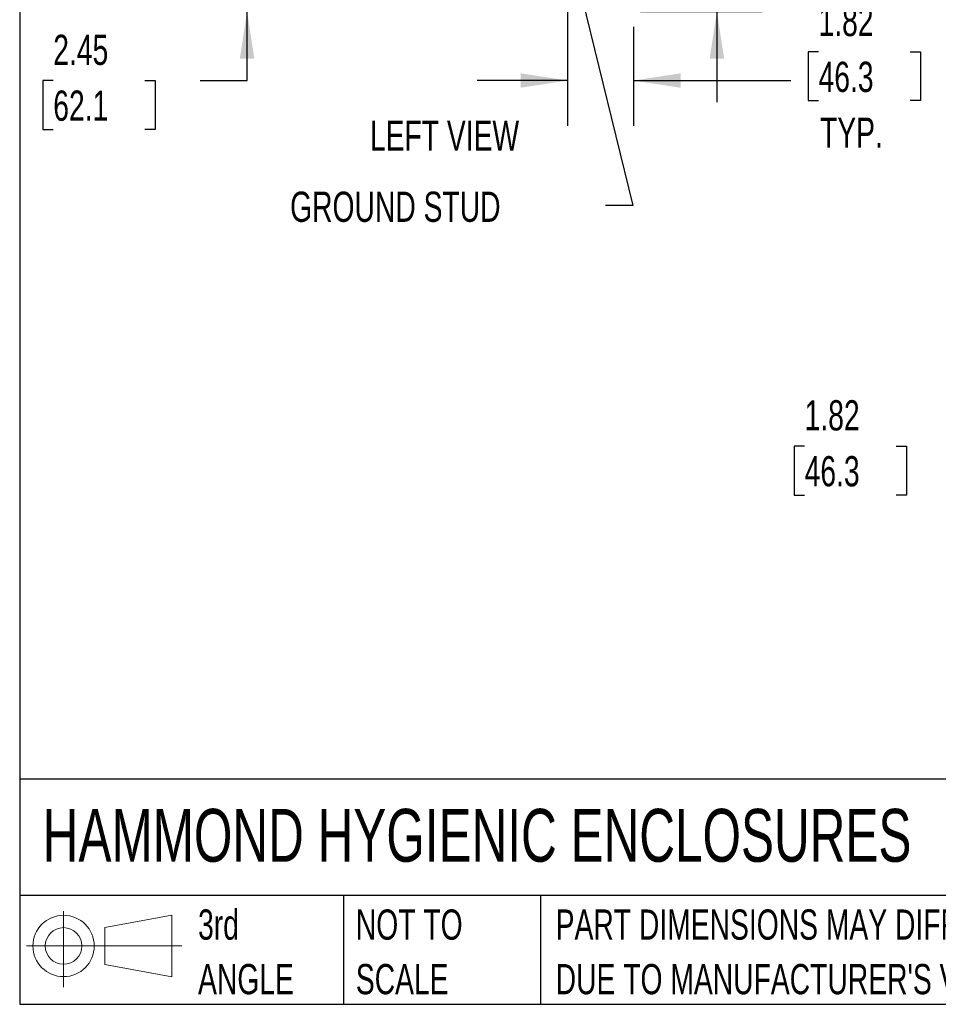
# Model space of a CAD drawing. Header units: inches. Extents: x 0.2 to 10.8, y 0.2 to 8.2.
# Tile 1 of 84: x 0.2 to 2.8, y 0.2 to 3. Entities that reach past the tile are written whole.
import ezdxf

# ---------------------------------------------------------------- set-up
doc = ezdxf.new("R2010")
doc.units = ezdxf.units.IN
doc.header["$MEASUREMENT"] = 0
doc.layers.add('DIMENSIONS', color=140, linetype='Continuous')
doc.layers.add('TEXT', color=140, linetype='Continuous')
doc.styles.add('SLDTEXTSTYLE0', font='TXT', dxfattribs={"width": 0.7})
doc.dimstyles.new('SLDDIMSTYLE1', dxfattribs={"dimtxt": 0.084961, "dimasz": 0.13, "dimexe": 0, "dimexo": 0.0625, "dimgap": 0.02124, "dimtad": 0, "dimtih": 1, "dimtoh": 1, "dimlfac": 10, "dimrnd": 1e-09, "dimzin": 12, "dimdsep": 46, "dimtxsty": 'SLDTEXTSTYLE0', "dimsah": 1, "dimcen": 0.09, "dimadec": 0, "dimazin": 3, "dimtfac": 1, "dimtmove": 0, "dimatfit": 0, "dimfxl": 0, "dimfrac": 2, "dimtolj": 1, "dimtzin": 12, "dimarcsym": 0})
doc.dimstyles.new('SLDDIMSTYLE3', dxfattribs={"dimtxt": 0.18, "dimasz": 0.13, "dimexe": 0, "dimexo": 0.0625, "dimgap": 0, "dimtad": 0, "dimtih": 1, "dimtoh": 1, "dimdec": 0, "dimrnd": 1e-09, "dimzin": 0, "dimdsep": 46, "dimtxsty": 'Standard', "dimsah": 1, "dimcen": 0.09, "dimadec": 0, "dimazin": 0, "dimtfac": 0.13, "dimtdec": 0, "dimtofl": 0, "dimtmove": 0, "dimatfit": 3, "dimfxl": 0, "dimfrac": 2, "dimtolj": 1, "dimtzin": 0, "dimarcsym": 0})

# ---------------------------------------------------------------- blocks, each defined once
blk = doc.blocks.new('Block11')
at = {"color": 7, "linetype": 'Continuous', "lineweight": 18}
for p, q in [((0.1019, 0.2091), (0.1019, 0)), ((0.2157, 0.1641), (0.4006, 0.1981)), ((0.4006, 0.1981), (0.4006, 0.0288)), ((0.2157, 0.0628), (0.2157, 0.1641)), ((0, 0.1135), (0.4281, 0.1135)), ((0.2157, 0.0628), (0.4006, 0.0288))]:
    blk.add_line(p, q, dxfattribs=at)
for radius in [0.0846, 0.0506]:
    blk.add_circle((0.1019, 0.1135), radius, dxfattribs=at)
blk = doc.blocks.new('Block12')
at = {"color": 7, "linetype": 'Continuous'}
blk.add_blockref('Block11', (0, 0), dxfattribs=at)
blk = doc.blocks.new('SW_NOTE_0_2')
at = {"layer": 'TEXT', "color": 0, "char_height": 0.083333, "attachment_point": 1, "style": 'SLDTEXTSTYLE0'}
for s, insert in [('PART DIMENSIONS MAY DIFFER SLIGHTLY', (0, 0.1074)), ("DUE TO MANUFACTURER'S VARIANCES", (0, -0.0431))]:
    blk.add_mtext(s, dxfattribs=dict(at, insert=insert))
blk = doc.blocks.new('SW_NOTE_0_3')
at = {"layer": 'TEXT', "color": 0, "char_height": 0.08333, "attachment_point": 1, "style": 'SLDTEXTSTYLE0'}
for s, insert in [('NOT TO', (0, 0.1074)), ('SCALE', (0, -0.0431))]:
    blk.add_mtext(s, dxfattribs=dict(at, insert=insert))
blk = doc.blocks.new('SW_NOTE_0_4')
at = {"layer": 'TEXT', "color": 0, "char_height": 0.08333, "attachment_point": 1, "style": 'SLDTEXTSTYLE0'}
for s, insert in [('3rd', (0, 0.1074)), ('ANGLE', (0, -0.0431))]:
    blk.add_mtext(s, dxfattribs=dict(at, insert=insert))
blk = doc.blocks.new('_D_8')
at = {"layer": 'DIMENSIONS'}
for p, q in [((0.8774, 3.2335), (0.8774, 3.4835)), ((1.7774, 3.2335), (0.7524, 3.2335)), ((1.1012, 2.989), (0.7524, 2.989)), ((0.8774, 2.7984), (0.8774, 2.989)), ((0.3426, 2.7984), (0.3141, 2.7984)), ((0.3141, 2.7984), (0.3141, 2.6634)), ((0.5951, 2.7984), (0.6236, 2.7984)), ((0.6236, 2.7984), (0.6236, 2.6634)), ((0.7482, 2.7984), (0.8774, 2.7984)), ((0.3141, 2.6634), (0.3426, 2.6634)), ((0.6236, 2.6634), (0.5951, 2.6634))]:
    blk.add_line(p, q, dxfattribs=at)
for points in [[(0.8774, 3.2335), (0.8974, 3.3635), (0.8574, 3.3635)], [(0.8774, 2.989), (0.8574, 2.859), (0.8974, 2.859)]]:
    blk.add_solid(points, dxfattribs=at)
at = {"layer": 'DIMENSIONS', "char_height": 0.08333, "attachment_point": 1, "style": 'SLDTEXTSTYLE0'}
for s, insert in [('2.45', (0.3426, 2.9248)), ('62.1', (0.3426, 2.7708))]:
    blk.add_mtext(s, dxfattribs=dict(at, insert=insert))
blk = doc.blocks.new('_D_11')
at = {"layer": 'DIMENSIONS'}
for p, q in [((1.7618, 3.0955), (1.7618, 2.6734)), ((1.944, 2.9462), (1.944, 2.6734)), ((2.4541, 2.8779), (2.4256, 2.8779)), ((2.4256, 2.8779), (2.4256, 2.7429)), ((2.7066, 2.8779), (2.7351, 2.8779)), ((2.7351, 2.8779), (2.7351, 2.7429)), ((1.7618, 2.7984), (1.5118, 2.7984)), ((1.944, 2.7984), (2.3781, 2.7984)), ((2.4256, 2.7429), (2.4541, 2.7429)), ((2.7351, 2.7429), (2.7066, 2.7429))]:
    blk.add_line(p, q, dxfattribs=at)
for points in [[(1.7618, 2.7984), (1.6318, 2.8184), (1.6318, 2.7784)], [(1.944, 2.7984), (2.074, 2.7784), (2.074, 2.8184)]]:
    blk.add_solid(points, dxfattribs=at)
at = {"layer": 'DIMENSIONS', "char_height": 0.08333, "attachment_point": 1, "style": 'SLDTEXTSTYLE0'}
for s, insert in [('1.82', (2.4541, 3.0043)), ('46.3', (2.4541, 2.8503)), ('TYP.', (2.4582, 2.6962))]:
    blk.add_mtext(s, dxfattribs=dict(at, insert=insert))
blk = doc.blocks.new('_D_12')
at = {"layer": 'DIMENSIONS'}
for p, q in [((2.4176, 3.4985), (2.3891, 3.4985)), ((2.3891, 3.4985), (2.3891, 3.3635)), ((2.6701, 3.4985), (2.6986, 3.4985)), ((2.6986, 3.4985), (2.6986, 3.3635)), ((2.3035, 3.419), (2.1736, 3.419)), ((2.1736, 3.419), (2.1736, 3.1712)), ((2.3891, 3.3635), (2.4176, 3.3635)), ((2.6986, 3.3635), (2.6701, 3.3635)), ((1.8374, 3.1712), (2.2986, 3.1712)), ((1.9629, 2.989), (2.2986, 2.989)), ((2.1736, 2.989), (2.1736, 2.739))]:
    blk.add_line(p, q, dxfattribs=at)
for points in [[(2.1736, 3.1712), (2.1936, 3.3012), (2.1536, 3.3012)], [(2.1736, 2.989), (2.1536, 2.859), (2.1936, 2.859)]]:
    blk.add_solid(points, dxfattribs=at)
at = {"layer": 'DIMENSIONS', "char_height": 0.08333, "attachment_point": 1, "style": 'SLDTEXTSTYLE0'}
for s, insert in [('1.82', (2.4176, 3.6249)), ('46.3', (2.4176, 3.4709)), ('TYP.', (2.4217, 3.3168))]:
    blk.add_mtext(s, dxfattribs=dict(at, insert=insert))
blk = doc.blocks.new('_D_22')
at = {"layer": 'DIMENSIONS'}
for p, q in [((2.951, 2.2073), (2.951, 2.4573)), ((3.1231, 2.2073), (2.826, 2.2073)), ((3.0652, 2.0251), (2.826, 2.0251)), ((2.951, 1.79), (2.951, 2.0251)), ((2.4157, 1.79), (2.3872, 1.79)), ((2.3872, 1.79), (2.3872, 1.655)), ((2.6682, 1.79), (2.6967, 1.79)), ((2.6967, 1.79), (2.6967, 1.655)), ((2.8213, 1.79), (2.951, 1.79)), ((2.3872, 1.655), (2.4157, 1.655)), ((2.6967, 1.655), (2.6682, 1.655))]:
    blk.add_line(p, q, dxfattribs=at)
for points in [[(2.951, 2.2073), (2.971, 2.3373), (2.931, 2.3373)], [(2.951, 2.0251), (2.931, 1.8951), (2.971, 1.8951)]]:
    blk.add_solid(points, dxfattribs=at)
at = {"layer": 'DIMENSIONS', "char_height": 0.08333, "attachment_point": 1, "style": 'SLDTEXTSTYLE0'}
for s, insert in [('1.82', (2.4157, 1.9165)), ('46.3', (2.4157, 1.7624))]:
    blk.add_mtext(s, dxfattribs=dict(at, insert=insert))

msp = doc.modelspace()

# ---------------------------------------------------------------- linework, layer by layer
at = {"layer": 'TEXT'}
for p, q in [((0.25, 8.25), (0.25, 0.25)), ((10.75, 0.871107), (0.25, 0.871107)), ((10.75, 0.55), (0.25, 0.55)), ((1.143493, 0.55), (1.143493, 0.25)), ((1.686511, 0.55), (1.686511, 0.25)), ((0.25, 0.25), (10.75, 0.25))]:
    msp.add_line(p, q, dxfattribs=at)

# ---------------------------------------------------------------- block references
for name, p in [('SW_NOTE_0_4', (0.742143, 0.404254)), ('Block12', (0.26921, 0.297396)), ('SW_NOTE_0_3', (1.17743, 0.404254)), ('SW_NOTE_0_2', (1.72884, 0.404254))]:
    msp.add_blockref(name, p, dxfattribs=at)

# ---------------------------------------------------------------- texts
at = {"layer": 'DIMENSIONS', "style": 'SLDTEXTSTYLE0'}
for s, insert, char_height, attachment_point in [('LEFT VIEW', (1.422124, 2.688), 0.0833333, 2), ('GROUND STUD', (0.996124, 2.491912), 0.08333333, 1)]:
    msp.add_mtext(s, dxfattribs=dict(at, insert=insert, char_height=char_height, attachment_point=attachment_point))
at = {"layer": 'TEXT', "insert": (0.313612, 0.789095), "char_height": 0.14583333, "attachment_point": 1, "style": 'SLDTEXTSTYLE0'}
msp.add_mtext('HAMMOND HYGIENIC ENCLOSURES', dxfattribs=at)

# ---------------------------------------------------------------- dimensions: what is measured, and where the dimension line sits
at = {"layer": 'DIMENSIONS'}
for base, p1, p2, angle, picture, middle in [((2.1736, 2.988971), (1.787446, 3.171171), (1.912876, 2.988971), 90, '_D_12', (2.1736, 3.419016)), ((1.944021, 2.798406), (1.761821, 3.145546), (1.944021, 2.996171), 0, '_D_11', (2.580372, 2.798406))]:
    dim = msp.add_linear_dim(base=base, p1=p1, p2=p2, angle=angle, text='<>\\PTYP.', dimstyle='SLDDIMSTYLE1', dxfattribs=at)
    dim.commit()
    dim.dimension.update_dxf_attribs({"geometry": picture, "text_midpoint": middle, "dimtype": 160})
for base, p1, p2, picture, middle in [((0.8773682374, 2.9889706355), (1.8273707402, 3.2334706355), (1.1512207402, 2.9889706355), '_D_8', (0.8773682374, 2.7984058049)), ((2.950961, 2.025099), (3.173128, 2.207299), (3.115185, 2.025099), '_D_22', (2.950961, 1.790012))]:
    dim = msp.add_linear_dim(base=base, p1=p1, p2=p2, angle=90, dimstyle='SLDDIMSTYLE1', dxfattribs=at)
    dim.commit()
    dim.dimension.update_dxf_attribs({"geometry": picture, "text_midpoint": middle, "dimtype": 160})

# ---------------------------------------------------------------- leaders
msp.add_leader([(1.769598, 3.157619), (1.941905, 2.454014), (1.866134, 2.454014)], dimstyle='SLDDIMSTYLE3', dxfattribs=at)

doc.saveas('drawing.dxf')
